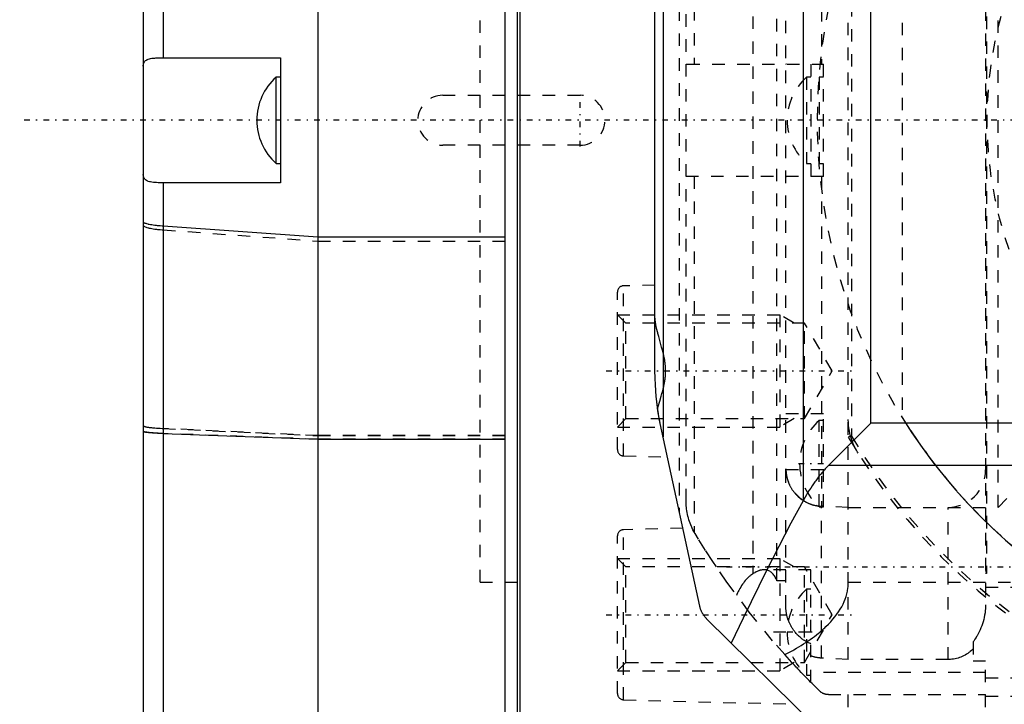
# Model space of a CAD drawing. Extents: x -109 to 109, y -1 to 887.
# Tile 8 of 15: x -109 to -30, y 673 to 728. Entities that reach past the tile are written whole.
import ezdxf

# ---------------------------------------------------------------- set-up
doc = ezdxf.new("R2010")
doc.units = 0
doc.linetypes.add('CENTER', pattern=[1.5, 0.45, -0.5, 0.05, -0.5])
doc.linetypes.add('DASHED', pattern=[2, 1, -1])
for name, color, linetype in [('AM_0', 7, 'CONTINUOUS'), ('AM_3', 7, 'DASHED'), ('AM_7', 7, 'CENTER')]:
    doc.layers.add(name, color=color, linetype=linetype)

msp = doc.modelspace()

# ---------------------------------------------------------------- linework, layer by layer
at = {"layer": 'AM_0', "color": 7, "linetype": 'CONTINUOUS'}
for p, q in [((-85, 769), (-85, 531)), ((-70, 670.5), (-70, 769)), ((-69, 671.2), (-69, 768.8)), ((-68.8, 671), (-68.8, 769)), ((-97.408, 755.183), (-97.408, 725)), ((-99, 750), (-99, 540.247)), ((-57.349, 745.102), (-57.349, 694.658)), ((-58, 700), (-58, 741.16)), ((-46.12, 739.47), (-46.12, 689.532)), ((-40.694, 695.749), (-40.694, 734.019)), ((-97.591, 725), (-88, 725)), ((-88, 725), (-88, 715)), ((-88, 723.45), (-88.343, 723.45)), ((-88.343, 716.55), (-88.343, 723.45)), ((-88.343, 716.55), (-88, 716.55)), ((-88, 715), (-97.591, 715)), ((-97.408, 715), (-97.408, 604.998)), ((-85, 710.636), (-97.408, 711.515)), ((-70, 710.636), (-85, 710.636)), ((-54.406, 681.082), (-57.58, 695.722)), ((-40.694, 695.749), (-44.052, 692.391)), ((40.694, 695.749), (-40.694, 695.749)), ((-97.408, 694.914), (-85, 694.453)), ((-85, 694.453), (-70, 694.453)), ((-44.052, 692.391), (44.052, 692.391)), ((-70, 683), (-69, 683)), ((-44, 670.37), (-53.855, 680.082))]:
    msp.add_line(p, q, dxfattribs=at)
msp.add_lwpolyline([(-99, 695.098), (-98.951, 695.061), (-98.807, 695.025), (-98.572, 694.991), (-98.253, 694.96), (-97.861, 694.934), (-97.408, 694.914)], dxfattribs=at)
for points in [[(-99, 724.339, 0), (-98.999, 724.382, 0), (-98.99, 724.462, 0), (-98.973, 724.536, 0), (-98.961, 724.571, 0), (-98.947, 724.604, 0), (-98.912, 724.667, 0), (-98.867, 724.724, 0), (-98.813, 724.775, 0), (-98.749, 724.82, 0), (-98.677, 724.859, 0), (-98.637, 724.876, 0), (-98.596, 724.892, 0), (-98.506, 724.92, 0), (-98.408, 724.943, 0), (-98.301, 724.962, 0), (-98.187, 724.976, 0), (-98.066, 724.986, 0), (-98.002, 724.99, 0), (-97.938, 724.994, 0), (-97.804, 724.998, 0), (-97.664, 725, 0), (-97.591, 725, 0)], [(-97.591, 715, 0), (-97.664, 715, 0), (-97.804, 715.002, 0), (-97.938, 715.006, 0), (-98.003, 715.01, 0), (-98.066, 715.014, 0), (-98.188, 715.024, 0), (-98.302, 715.038, 0), (-98.408, 715.057, 0), (-98.507, 715.08, 0), (-98.597, 715.108, 0), (-98.638, 715.124, 0), (-98.678, 715.142, 0), (-98.75, 715.181, 0), (-98.813, 715.226, 0), (-98.867, 715.277, 0), (-98.912, 715.334, 0), (-98.947, 715.396, 0), (-98.962, 715.43, 0), (-98.973, 715.465, 0), (-98.991, 715.539, 0), (-98.999, 715.619, 0), (-99, 715.661, 0)], [(-97.408, 711.515, 0), (-97.488, 711.52, 0), (-97.642, 711.533, 0), (-97.789, 711.547, 0), (-97.861, 711.555, 0), (-97.931, 711.562, 0), (-98.065, 711.579, 0), (-98.192, 711.596, 0), (-98.311, 711.615, 0), (-98.422, 711.634, 0), (-98.524, 711.654, 0), (-98.572, 711.665, 0), (-98.617, 711.675, 0), (-98.7, 711.697, 0), (-98.774, 711.72, 0), (-98.838, 711.743, 0), (-98.891, 711.766, 0), (-98.934, 711.79, 0), (-98.951, 711.802, 0), (-98.966, 711.815, 0), (-98.988, 711.839, 0), (-98.999, 711.864, 0), (-99, 711.876, 0)], [(-57.58, 695.722, 0), (-57.603, 695.839, 0), (-57.647, 696.076, 0), (-57.689, 696.314, 0), (-57.709, 696.434, 0), (-57.728, 696.554, 0), (-57.765, 696.795, 0), (-57.8, 697.038, 0), (-57.898, 697.887, 0), (-57.989, 699.318, 0), (-58, 700, 0)], [(-44.052, 692.391, 0), (-44.112, 692.33, 0), (-44.233, 692.205, 0), (-44.353, 692.075, 0), (-44.412, 692.009, 0), (-44.472, 691.941, 0), (-44.59, 691.803, 0), (-44.708, 691.661, 0), (-44.825, 691.514, 0), (-44.942, 691.363, 0), (-45.058, 691.208, 0), (-45.115, 691.129, 0), (-45.173, 691.049, 0), (-45.287, 690.886, 0), (-45.401, 690.718, 0), (-45.514, 690.547, 0), (-45.626, 690.371, 0), (-45.737, 690.192, 0), (-45.792, 690.1, 0), (-45.848, 690.008, 0), (-45.957, 689.821, 0), (-46.066, 689.629, 0), (-46.12, 689.532, 0)], [(-46.12, 689.532, 0), (-47.102, 687.725, 0), (-49.039, 683.998, 0), (-50.939, 680.123, 0), (-51.875, 678.13, 0)], [(-53.855, 680.082, 0), (-53.876, 680.102, 0), (-53.917, 680.145, 0), (-53.956, 680.188, 0), (-53.976, 680.211, 0), (-53.995, 680.234, 0), (-54.033, 680.282, 0), (-54.07, 680.331, 0), (-54.106, 680.383, 0), (-54.141, 680.436, 0), (-54.175, 680.491, 0), (-54.191, 680.519, 0), (-54.207, 680.548, 0), (-54.238, 680.606, 0), (-54.267, 680.666, 0), (-54.294, 680.727, 0), (-54.319, 680.789, 0), (-54.342, 680.853, 0), (-54.353, 680.885, 0), (-54.363, 680.917, 0), (-54.382, 680.983, 0), (-54.399, 681.049, 0), (-54.406, 681.082, 0)]]:
    msp.add_polyline3d(points, dxfattribs=at)
for centre, radius, start, end in [((-85.303, 719.998), 4.6, 131.36621, 179.9713), ((-85.303, 720.002), 4.6, 180.0287, 228.63379), ((0, 720), 45, 211.93677, 328.06323)]:
    msp.add_arc(centre, radius, start, end, dxfattribs=at)
at = {"layer": 'AM_3', "color": 6, "linetype": 'DASHED'}
for p, q in [((-42.5, 676.816), (-42.5, 767.181)), ((-47.5, 680.975), (-47.5, 759.025)), ((-31.5, 758.95), (-31.5, 681.183)), ((-72, 683), (-72, 757)), ((-72, 683), (-72, 757)), ((-48.219, 683.122), (-48.219, 756.878)), ((-50.139, 756.314), (-50.139, 683.686)), ((-31.416, 756.309), (-31.416, 683.691)), ((-56.052, 752.961), (-56.052, 688.675)), ((-54.842, 752.987), (-54.842, 724.5)), ((-55.5, 689.492), (-55.5, 750.508)), ((-44.639, 750.901), (-44.639, 724.5)), ((-30.5, 689), (-30.5, 750.935)), ((-42.24, 745.305), (-42.24, 694.695)), ((-38.188, 743.804), (-38.188, 696.196)), ((-55.402, 724.5), (-44.5, 724.5)), ((-45.5, 724.5), (-45.5, 715.5)), ((-44.5, 715.5), (-44.5, 724.5)), ((-45.5, 723.45), (-45.843, 723.45)), ((-45.843, 723.45), (-45.843, 716.55)), ((-44.5, 723.45), (-44.843, 723.45)), ((-44.843, 723.45), (-44.843, 716.55)), ((-75, 722), (-70, 722)), ((-69, 722), (-64, 722)), ((-70, 718), (-75, 718)), ((-64, 718), (-69, 718)), ((-45.843, 716.55), (-45.5, 716.55)), ((-44.843, 716.55), (-44.5, 716.55)), ((-44.5, 715.5), (-55.402, 715.5)), ((-54.842, 715.5), (-54.842, 687.013)), ((-44.639, 715.5), (-44.639, 689.099)), ((-97.408, 711.224), (-85, 710.323)), ((-85, 710.323), (-70, 710.323)), ((-61, 693.622), (-61, 706.24)), ((-58, 706.806), (-60.513, 706.74)), ((-60.513, 693.123), (-60.513, 706.74)), ((-60.324, 703.755), (-61, 704.431)), ((-61, 704.431), (-48, 704.431)), ((-46.828, 703.755), (-48, 704.431)), ((-48, 704.431), (-48, 695.431)), ((-46, 703.755), (-60.324, 703.755)), ((-60.324, 696.108), (-60.324, 703.755)), ((-43.793, 699.931), (-46, 703.755)), ((-46, 696.108), (-46, 703.755)), ((-46, 696.108), (-43.793, 699.931)), ((-61, 695.431), (-60.324, 696.108)), ((-60.324, 696.108), (-46, 696.108)), ((-46.828, 696.108), (-48, 695.431)), ((-44.5, 696.5), (-47.5, 696.5)), ((-44.5, 695.95), (-44.843, 695.95)), ((-44.843, 689.05), (-44.843, 695.95)), ((-44.5, 689.05), (-44.5, 696.5)), ((-97.408, 695.317), (-85, 694.742)), ((-85, 694.741), (-97.408, 695.316)), ((-61, 695.431), (-48, 695.431)), ((-85, 694.455), (-97.408, 694.916)), ((-85, 694.742), (-70, 694.742)), ((-70, 694.741), (-85, 694.741)), ((-70, 694.455), (-85, 694.455)), ((-42.24, 694.695), (-42.5, 694.623)), ((-60.513, 693.123), (-56.997, 693.031)), ((-47.5, 692.08), (-47.499, 692)), ((-44.5, 692), (-47.499, 692)), ((-30.5, 689), (-28.5, 691)), ((-44.843, 689.05), (-44.5, 689.05)), ((-42.5, 689), (-44.639, 689.099)), ((-44.639, 676.925), (-44.639, 689.083)), ((-44.639, 689.083), (-44.5, 689.077)), ((-42.5, 689), (-30.5, 689)), ((-34.5, 676.816), (-34.5, 689)), ((-55.762, 687.335), (-60.513, 687.211)), ((-61, 674.093), (-61, 686.711)), ((-60.513, 673.593), (-60.513, 687.211)), ((-54.78, 686.906), (-54.842, 687.013)), ((-60.324, 684.226), (-61, 684.902)), ((-61, 684.902), (-48, 684.902)), ((-46.828, 684.226), (-48, 684.902)), ((-48, 684.902), (-48, 675.902)), ((-46, 684.226), (-60.324, 684.226)), ((-60.324, 676.579), (-60.324, 684.226)), ((-43.793, 680.402), (-46, 684.226)), ((-46, 676.579), (-46, 684.226)), ((-45.5, 684), (-49.245, 684)), ((-45.5, 674.992), (-45.5, 684)), ((-31.416, 683.691), (-31.5, 683.691)), ((-72, 683), (-70, 683)), ((-47.5, 683.122), (-48.219, 683.122)), ((-42.5, 683), (42.5, 683)), ((31.5, 682.58), (-31.5, 682.58)), ((-45.5, 682.45), (-45.843, 682.45)), ((-45.843, 682.45), (-45.843, 675.55)), ((-46, 676.579), (-43.793, 680.402)), ((-45.5, 679), (-49.143, 679)), ((-32.5, 678.223), (-32.5, 676.704)), ((-47.013, 676.574), (-47.586, 677.204)), ((-61, 675.902), (-60.324, 676.579)), ((-60.324, 676.579), (-46, 676.579)), ((-46.828, 676.579), (-48, 675.902)), ((-42.5, 676.816), (-44.639, 676.925)), ((-34.5, 676.816), (-42.5, 676.816)), ((-32.5, 676.704), (-31.5, 676.704)), ((-31.5, 673), (-31.5, 676.704)), ((-61, 675.902), (-48, 675.902)), ((-45.843, 675.55), (-45.5, 675.55)), ((-31.5, 675.781), (-45.5, 675.781)), ((-31.5, 675.35), (31.5, 675.35)), ((-44.091, 674), (-31.5, 674)), ((-42.5, 673), (-42.5, 674)), ((-31.5, 673.88), (31.5, 673.88)), ((-60.513, 673.593), (-46.909, 673.237))]:
    msp.add_line(p, q, dxfattribs=at)
msp.add_lwpolyline([(-99, 695.547), (-98.951, 695.5), (-98.807, 695.455), (-98.572, 695.412), (-98.253, 695.374), (-97.861, 695.342), (-97.408, 695.316)], dxfattribs=at)
for points in [[(-55.5, 724.479, 0), (-55.5, 724.48, 0), (-55.499, 724.483, 0), (-55.498, 724.485, 0), (-55.497, 724.486, 0), (-55.496, 724.487, 0), (-55.494, 724.488, 0), (-55.491, 724.49, 0), (-55.488, 724.492, 0), (-55.483, 724.493, 0), (-55.479, 724.494, 0), (-55.476, 724.495, 0), (-55.473, 724.495, 0), (-55.467, 724.497, 0), (-55.46, 724.497, 0), (-55.453, 724.498, 0), (-55.445, 724.499, 0), (-55.437, 724.499, 0), (-55.432, 724.499, 0), (-55.427, 724.5, 0), (-55.418, 724.5, 0), (-55.407, 724.5, 0), (-55.402, 724.5, 0)], [(-47.465, 724.5, 0), (-47.476, 724.499, 0), (-47.491, 724.494, 0), (-47.499, 724.484, 0), (-47.5, 724.477, 0)], [(-55.402, 715.5, 0), (-55.407, 715.5, 0), (-55.418, 715.5, 0), (-55.427, 715.5, 0), (-55.432, 715.501, 0), (-55.437, 715.501, 0), (-55.445, 715.501, 0), (-55.453, 715.502, 0), (-55.46, 715.503, 0), (-55.467, 715.503, 0), (-55.473, 715.505, 0), (-55.476, 715.505, 0), (-55.479, 715.506, 0), (-55.483, 715.507, 0), (-55.488, 715.508, 0), (-55.491, 715.51, 0), (-55.494, 715.512, 0), (-55.496, 715.513, 0), (-55.497, 715.514, 0), (-55.498, 715.515, 0), (-55.499, 715.517, 0), (-55.5, 715.52, 0), (-55.5, 715.521, 0)], [(-47.5, 715.523, 0), (-47.499, 715.516, 0), (-47.491, 715.506, 0), (-47.476, 715.501, 0), (-47.465, 715.5, 0)], [(-99, 711.595, 0), (-98.999, 711.582, 0), (-98.988, 711.557, 0), (-98.966, 711.532, 0), (-98.951, 711.519, 0), (-98.934, 711.507, 0), (-98.891, 711.482, 0), (-98.838, 711.458, 0), (-98.774, 711.434, 0), (-98.7, 711.411, 0), (-98.617, 711.389, 0), (-98.572, 711.378, 0), (-98.524, 711.367, 0), (-98.422, 711.346, 0), (-98.311, 711.327, 0), (-98.192, 711.308, 0), (-98.065, 711.29, 0), (-97.931, 711.273, 0), (-97.861, 711.265, 0), (-97.789, 711.257, 0), (-97.642, 711.243, 0), (-97.488, 711.23, 0), (-97.408, 711.224, 0)], [(-57.778, 696.883, 0), (-57.725, 697.084, 0), (-57.61, 697.495, 0), (-57.49, 697.915, 0), (-57.431, 698.128, 0), (-57.374, 698.343, 0), (-57.312, 698.595, 0), (-57.295, 698.668, 0), (-57.279, 698.74, 0), (-57.272, 698.776, 0), (-57.264, 698.813, 0), (-57.249, 698.886, 0), (-57.235, 698.958, 0), (-57.222, 699.031, 0), (-57.209, 699.105, 0), (-57.198, 699.178, 0), (-57.192, 699.214, 0), (-57.187, 699.251, 0), (-57.177, 699.324, 0), (-57.168, 699.398, 0), (-57.161, 699.471, 0), (-57.154, 699.545, 0), (-57.149, 699.618, 0), (-57.146, 699.655, 0), (-57.144, 699.691, 0), (-57.141, 699.765, 0), (-57.139, 699.838, 0), (-57.138, 699.912, 0), (-57.138, 699.985, 0), (-57.14, 700.059, 0), (-57.141, 700.095, 0), (-57.142, 700.132, 0), (-57.146, 700.206, 0), (-57.151, 700.279, 0), (-57.157, 700.353, 0), (-57.164, 700.426, 0), (-57.172, 700.499, 0), (-57.177, 700.536, 0), (-57.182, 700.573, 0), (-57.192, 700.646, 0), (-57.203, 700.719, 0), (-57.209, 700.756, 0), (-57.215, 700.792, 0), (-57.228, 700.866, 0), (-57.241, 700.938, 0), (-57.249, 700.975, 0), (-57.256, 701.011, 0), (-57.271, 701.084, 0), (-57.287, 701.157, 0), (-57.303, 701.229, 0), (-57.32, 701.302, 0), (-57.338, 701.374, 0), (-57.346, 701.41, 0), (-57.356, 701.446, 0), (-57.374, 701.518, 0), (-57.393, 701.59, 0), (-57.46, 701.839, 0), (-57.579, 702.262, 0), (-57.696, 702.675, 0), (-57.76, 702.911, 0), (-57.777, 702.978, 0), (-57.794, 703.044, 0), (-57.803, 703.077, 0), (-57.811, 703.11, 0), (-57.827, 703.176, 0), (-57.843, 703.241, 0), (-57.85, 703.273, 0), (-57.858, 703.306, 0), (-57.872, 703.37, 0), (-57.886, 703.434, 0), (-57.892, 703.466, 0), (-57.899, 703.497, 0), (-57.911, 703.56, 0), (-57.923, 703.623, 0), (-57.934, 703.685, 0), (-57.945, 703.747, 0), (-57.954, 703.808, 0), (-57.959, 703.839, 0), (-57.963, 703.869, 0), (-57.971, 703.929, 0), (-57.978, 703.989, 0), (-57.984, 704.048, 0), (-57.989, 704.106, 0), (-57.993, 704.165, 0), (-57.995, 704.193, 0), (-57.996, 704.222, 0), (-57.999, 704.28, 0), (-58, 704.338, 0), (-58, 704.367, 0)], [(-57.58, 695.722, 0), (-57.708, 696.426, 0), (-57.894, 697.848, 0), (-57.988, 699.282, 0), (-58, 700, 0)], [(-57.58, 695.722, 0), (-57.615, 695.903, 0), (-57.683, 696.281, 0), (-57.748, 696.678, 0), (-57.778, 696.883, 0)], [(-41.713, 693.35, 0), (-41.759, 693.422, 0), (-41.846, 693.569, 0), (-41.927, 693.717, 0), (-41.965, 693.792, 0), (-42.002, 693.867, 0), (-42.073, 694.019, 0), (-42.137, 694.172, 0), (-42.196, 694.326, 0), (-42.25, 694.481, 0), (-42.298, 694.635, 0), (-42.32, 694.713, 0), (-42.341, 694.789, 0), (-42.378, 694.943, 0), (-42.409, 695.095, 0), (-42.436, 695.245, 0), (-42.458, 695.394, 0), (-42.475, 695.542, 0), (-42.482, 695.615, 0), (-42.487, 695.687, 0), (-42.496, 695.831, 0), (-42.5, 695.972, 0), (-42.5, 696.042, 0)], [(-38.188, 696.196, 0), (-37.503, 695.13, 0), (-36.044, 693.059, 0), (-34.471, 691.074, 0), (-33.644, 690.115, 0), (-32.789, 689.18, 0), (-31.003, 687.384, 0), (-29.119, 685.691, 0), (-27.142, 684.107, 0), (-25.079, 682.636, 0), (-22.937, 681.284, 0), (-21.838, 680.654, 0), (-20.722, 680.055, 0), (-18.442, 678.952, 0), (-16.103, 677.98, 0), (-13.713, 677.14, 0), (-11.279, 676.436, 0), (-8.81, 675.871, 0), (-7.564, 675.64, 0), (-6.313, 675.445, 0), (-3.796, 675.16, 0), (-1.267, 675.018, 0), (0, 675, 0)], [(-99, 695.548, 0), (-98.999, 695.541, 0), (-98.988, 695.525, 0), (-98.966, 695.509, 0), (-98.951, 695.501, 0), (-98.934, 695.494, 0), (-98.891, 695.478, 0), (-98.838, 695.463, 0), (-98.774, 695.449, 0), (-98.7, 695.434, 0), (-98.617, 695.42, 0), (-98.572, 695.414, 0), (-98.524, 695.407, 0), (-98.422, 695.394, 0), (-98.311, 695.382, 0), (-98.192, 695.37, 0), (-98.065, 695.359, 0), (-97.931, 695.348, 0), (-97.861, 695.343, 0), (-97.789, 695.338, 0), (-97.641, 695.329, 0), (-97.487, 695.321, 0), (-97.408, 695.317, 0)], [(-97.408, 694.916, 0), (-97.488, 694.919, 0), (-97.645, 694.926, 0), (-97.797, 694.933, 0), (-97.869, 694.937, 0), (-97.939, 694.941, 0), (-98.071, 694.949, 0), (-98.192, 694.958, 0), (-98.31, 694.967, 0), (-98.422, 694.977, 0), (-98.527, 694.988, 0), (-98.575, 694.993, 0), (-98.621, 694.999, 0), (-98.704, 695.01, 0), (-98.775, 695.021, 0), (-98.836, 695.032, 0), (-98.89, 695.044, 0), (-98.934, 695.057, 0), (-98.952, 695.063, 0), (-98.967, 695.07, 0), (-98.988, 695.082, 0), (-98.999, 695.095, 0), (-99, 695.101, 0)], [(-47.498, 692, 0), (-47.499, 692.016, 0), (-47.5, 692.048, 0), (-47.5, 692.08, 0), (-47.5, 692.096, 0)], [(-47.499, 692, 0), (-47.498, 691.98, 0), (-47.497, 691.939, 0), (-47.494, 691.899, 0), (-47.493, 691.878, 0), (-47.492, 691.857, 0), (-47.488, 691.816, 0), (-47.484, 691.774, 0), (-47.48, 691.733, 0), (-47.475, 691.691, 0), (-47.469, 691.649, 0), (-47.466, 691.628, 0), (-47.462, 691.607, 0), (-47.455, 691.565, 0), (-47.448, 691.523, 0), (-47.439, 691.481, 0), (-47.431, 691.439, 0), (-47.421, 691.398, 0), (-47.416, 691.377, 0), (-47.411, 691.356, 0), (-47.401, 691.315, 0), (-47.39, 691.274, 0), (-47.384, 691.254, 0), (-47.378, 691.234, 0), (-47.366, 691.194, 0), (-47.353, 691.154, 0), (-47.347, 691.134, 0), (-47.34, 691.115, 0), (-47.327, 691.076, 0), (-47.313, 691.038, 0), (-47.299, 691, 0), (-47.284, 690.963, 0), (-47.269, 690.927, 0), (-47.262, 690.909, 0), (-47.254, 690.89, 0), (-47.238, 690.854, 0), (-47.221, 690.817, 0), (-47.204, 690.78, 0), (-47.186, 690.743, 0), (-47.167, 690.706, 0), (-47.157, 690.688, 0), (-47.148, 690.669, 0), (-47.128, 690.633, 0), (-47.107, 690.596, 0), (-47.086, 690.559, 0), (-47.064, 690.523, 0), (-47.042, 690.486, 0), (-47.03, 690.468, 0), (-47.019, 690.45, 0), (-46.995, 690.415, 0), (-46.971, 690.379, 0), (-46.947, 690.345, 0), (-46.922, 690.31, 0), (-46.897, 690.276, 0), (-46.884, 690.259, 0), (-46.871, 690.242, 0), (-46.845, 690.209, 0), (-46.819, 690.176, 0), (-46.792, 690.144, 0), (-46.765, 690.113, 0), (-46.738, 690.082, 0), (-46.724, 690.067, 0), (-46.71, 690.052, 0), (-46.683, 690.022, 0), (-46.655, 689.993, 0), (-46.641, 689.979, 0), (-46.628, 689.965, 0), (-46.6, 689.937, 0), (-46.571, 689.91, 0), (-46.557, 689.896, 0), (-46.542, 689.882, 0), (-46.512, 689.855, 0), (-46.481, 689.827, 0), (-46.45, 689.8, 0), (-46.418, 689.774, 0), (-46.386, 689.747, 0), (-46.369, 689.734, 0), (-46.353, 689.721, 0), (-46.32, 689.695, 0), (-46.286, 689.669, 0), (-46.251, 689.644, 0), (-46.216, 689.62, 0), (-46.181, 689.596, 0), (-46.164, 689.584, 0), (-46.146, 689.572, 0), (-46.11, 689.549, 0), (-46.074, 689.526, 0), (-46.037, 689.504, 0), (-46.001, 689.483, 0), (-45.964, 689.462, 0), (-45.946, 689.451, 0), (-45.927, 689.441, 0), (-45.89, 689.422, 0), (-45.853, 689.403, 0), (-45.817, 689.384, 0), (-45.78, 689.367, 0), (-45.743, 689.35, 0), (-45.725, 689.341, 0), (-45.706, 689.333, 0), (-45.67, 689.318, 0), (-45.634, 689.302, 0), (-45.597, 689.288, 0), (-45.559, 689.273, 0), (-45.521, 689.259, 0), (-45.502, 689.252, 0), (-45.483, 689.246, 0), (-45.444, 689.232, 0), (-45.404, 689.22, 0), (-45.385, 689.213, 0), (-45.365, 689.207, 0), (-45.324, 689.196, 0), (-45.284, 689.184, 0), (-45.263, 689.179, 0), (-45.243, 689.173, 0), (-45.201, 689.163, 0), (-45.16, 689.154, 0), (-45.118, 689.144, 0), (-45.076, 689.136, 0), (-45.034, 689.128, 0), (-45.013, 689.124, 0), (-44.992, 689.121, 0), (-44.95, 689.114, 0), (-44.908, 689.108, 0), (-44.866, 689.103, 0), (-44.825, 689.098, 0), (-44.783, 689.093, 0), (-44.762, 689.092, 0), (-44.741, 689.09, 0), (-44.7, 689.087, 0), (-44.659, 689.084, 0), (-44.639, 689.083, 0)], [(-54.842, 687.013, 0), (-54.879, 687.078, 0), (-54.948, 687.208, 0), (-55.011, 687.336, 0), (-55.041, 687.4, 0), (-55.071, 687.465, 0), (-55.128, 687.598, 0), (-55.181, 687.734, 0), (-55.23, 687.872, 0), (-55.276, 688.012, 0), (-55.318, 688.153, 0), (-55.337, 688.224, 0), (-55.355, 688.296, 0), (-55.388, 688.439, 0), (-55.417, 688.582, 0), (-55.441, 688.726, 0), (-55.461, 688.869, 0), (-55.477, 689.01, 0), (-55.483, 689.081, 0), (-55.488, 689.151, 0), (-55.496, 689.289, 0), (-55.5, 689.425, 0), (-55.5, 689.492, 0)], [(-53.068, 684.226, 0), (-53.362, 684.666, 0), (-53.94, 685.555, 0), (-54.504, 686.454, 0), (-54.78, 686.906, 0)], [(-47.586, 677.204, 0), (-48.567, 678.32, 0), (-50.449, 680.619, 0), (-52.223, 683.003, 0), (-53.068, 684.226, 0)], [(-50.139, 683.686, 0), (-50.183, 683.657, 0), (-50.269, 683.595, 0), (-50.355, 683.529, 0), (-50.397, 683.494, 0), (-50.439, 683.458, 0), (-50.521, 683.383, 0), (-50.603, 683.302, 0), (-50.682, 683.218, 0), (-50.76, 683.129, 0), (-50.837, 683.035, 0), (-50.874, 682.987, 0), (-50.911, 682.937, 0), (-50.984, 682.836, 0), (-51.054, 682.73, 0), (-51.123, 682.62, 0), (-51.19, 682.506, 0), (-51.254, 682.389, 0), (-51.286, 682.329, 0), (-51.316, 682.268, 0), (-51.376, 682.144, 0), (-51.434, 682.017, 0), (-51.462, 681.952, 0)], [(-49.245, 684, 0), (-49.268, 684, 0), (-49.315, 683.998, 0), (-49.362, 683.994, 0), (-49.385, 683.991, 0), (-49.409, 683.987, 0), (-49.456, 683.979, 0), (-49.503, 683.97, 0), (-49.551, 683.958, 0), (-49.598, 683.945, 0), (-49.646, 683.93, 0), (-49.67, 683.921, 0), (-49.695, 683.912, 0), (-49.745, 683.893, 0), (-49.795, 683.872, 0), (-49.847, 683.849, 0), (-49.899, 683.824, 0), (-49.951, 683.797, 0), (-49.978, 683.782, 0), (-50.004, 683.767, 0), (-50.058, 683.736, 0), (-50.112, 683.703, 0), (-50.139, 683.686, 0)], [(-48.219, 683.122, 0), (-48.24, 683.171, 0), (-48.281, 683.264, 0), (-48.325, 683.35, 0), (-48.347, 683.391, 0), (-48.369, 683.431, 0), (-48.415, 683.505, 0), (-48.462, 683.573, 0), (-48.512, 683.636, 0), (-48.564, 683.695, 0), (-48.618, 683.75, 0), (-48.646, 683.775, 0), (-48.675, 683.799, 0), (-48.735, 683.844, 0), (-48.797, 683.883, 0), (-48.861, 683.916, 0), (-48.927, 683.944, 0), (-48.995, 683.967, 0), (-49.029, 683.975, 0), (-49.064, 683.983, 0), (-49.136, 683.994, 0), (-49.208, 683.999, 0), (-49.245, 684, 0)], [(-31.5, 684.039, 0), (-31.498, 683.983, 0), (-31.479, 683.867, 0), (-31.442, 683.75, 0), (-31.416, 683.691, 0)], [(-44.391, 679.354, 0), (-44.289, 679.451, 0), (-44.092, 679.645, 0), (-43.906, 679.841, 0), (-43.818, 679.94, 0), (-43.732, 680.039, 0), (-43.569, 680.237, 0), (-43.417, 680.437, 0), (-43.277, 680.638, 0), (-43.148, 680.84, 0), (-43.031, 681.043, 0), (-42.977, 681.145, 0), (-42.926, 681.247, 0), (-42.831, 681.451, 0), (-42.749, 681.656, 0), (-42.678, 681.862, 0), (-42.619, 682.068, 0), (-42.572, 682.275, 0), (-42.553, 682.378, 0), (-42.537, 682.482, 0), (-42.513, 682.689, 0), (-42.501, 682.896, 0), (-42.5, 683, 0)], [(-47.304, 679.949, 0), (-47.314, 679.977, 0), (-47.334, 680.033, 0), (-47.354, 680.09, 0), (-47.363, 680.119, 0), (-47.372, 680.147, 0), (-47.388, 680.204, 0), (-47.404, 680.262, 0), (-47.419, 680.319, 0), (-47.432, 680.377, 0), (-47.445, 680.434, 0), (-47.45, 680.463, 0), (-47.456, 680.492, 0), (-47.465, 680.55, 0), (-47.474, 680.607, 0), (-47.481, 680.664, 0), (-47.488, 680.721, 0), (-47.492, 680.778, 0), (-47.494, 680.806, 0), (-47.496, 680.834, 0), (-47.499, 680.891, 0), (-47.5, 680.947, 0), (-47.5, 680.975, 0)], [(-31.5, 681.183, 0), (-31.501, 681.09, 0), (-31.509, 680.907, 0), (-31.524, 680.724, 0), (-31.535, 680.634, 0), (-31.547, 680.543, 0), (-31.576, 680.365, 0), (-31.612, 680.188, 0), (-31.654, 680.014, 0), (-31.702, 679.842, 0), (-31.755, 679.673, 0), (-31.784, 679.59, 0), (-31.814, 679.507, 0), (-31.877, 679.343, 0), (-31.946, 679.183, 0), (-32.02, 679.025, 0), (-32.098, 678.871, 0), (-32.18, 678.72, 0), (-32.223, 678.646, 0), (-32.267, 678.573, 0), (-32.357, 678.43, 0), (-32.452, 678.291, 0), (-32.5, 678.223, 0)], [(-47.586, 677.204, 0), (-47.478, 677.259, 0), (-47.266, 677.371, 0), (-47.057, 677.484, 0), (-46.955, 677.541, 0), (-46.853, 677.598, 0), (-46.653, 677.713, 0), (-46.458, 677.83, 0), (-46.266, 677.947, 0), (-46.079, 678.065, 0), (-45.897, 678.183, 0), (-45.807, 678.243, 0), (-45.719, 678.303, 0), (-45.546, 678.424, 0), (-45.377, 678.545, 0), (-45.212, 678.668, 0), (-45.053, 678.791, 0), (-44.897, 678.915, 0), (-44.822, 678.977, 0), (-44.747, 679.039, 0), (-44.601, 679.165, 0), (-44.46, 679.291, 0), (-44.391, 679.354, 0)], [(-46.758, 679, 0), (-46.777, 679.024, 0), (-46.815, 679.072, 0), (-46.851, 679.122, 0), (-46.869, 679.146, 0), (-46.887, 679.171, 0), (-46.922, 679.222, 0), (-46.957, 679.273, 0), (-46.99, 679.324, 0), (-47.022, 679.376, 0), (-47.054, 679.429, 0), (-47.069, 679.455, 0), (-47.084, 679.482, 0), (-47.114, 679.535, 0), (-47.142, 679.589, 0), (-47.17, 679.643, 0), (-47.197, 679.698, 0), (-47.222, 679.753, 0), (-47.235, 679.781, 0), (-47.247, 679.809, 0), (-47.27, 679.865, 0), (-47.293, 679.921, 0), (-47.304, 679.949, 0)], [(-45.5, 678.071, 0), (-45.54, 678.087, 0), (-45.618, 678.12, 0), (-45.695, 678.155, 0), (-45.734, 678.173, 0), (-45.773, 678.193, 0), (-45.851, 678.234, 0), (-45.928, 678.278, 0), (-46.005, 678.325, 0), (-46.081, 678.375, 0), (-46.156, 678.427, 0), (-46.192, 678.454, 0), (-46.229, 678.481, 0), (-46.3, 678.537, 0), (-46.368, 678.595, 0), (-46.435, 678.654, 0), (-46.498, 678.714, 0), (-46.559, 678.775, 0), (-46.588, 678.805, 0), (-46.616, 678.836, 0), (-46.673, 678.899, 0), (-46.73, 678.966, 0), (-46.758, 679, 0)], [(-44.639, 676.925, 0), (-44.663, 676.926, 0), (-44.711, 676.929, 0), (-44.759, 676.933, 0), (-44.783, 676.936, 0), (-44.808, 676.939, 0), (-44.857, 676.945, 0), (-44.906, 676.951, 0), (-44.955, 676.959, 0), (-45.004, 676.968, 0), (-45.053, 676.978, 0), (-45.077, 676.983, 0), (-45.102, 676.988, 0), (-45.15, 676.999, 0), (-45.198, 677.012, 0), (-45.246, 677.025, 0), (-45.294, 677.039, 0), (-45.341, 677.053, 0), (-45.364, 677.061, 0), (-45.387, 677.068, 0), (-45.433, 677.084, 0), (-45.478, 677.101, 0), (-45.5, 677.11, 0)], [(-32.5, 677.655, 0), (-32.544, 677.613, 0), (-32.635, 677.53, 0), (-32.731, 677.45, 0), (-32.781, 677.411, 0), (-32.831, 677.373, 0), (-32.935, 677.3, 0), (-33.041, 677.232, 0), (-33.149, 677.169, 0), (-33.257, 677.112, 0), (-33.365, 677.061, 0), (-33.419, 677.037, 0), (-33.473, 677.015, 0), (-33.587, 676.972, 0), (-33.705, 676.934, 0), (-33.826, 676.9, 0), (-33.949, 676.872, 0), (-34.074, 676.849, 0), (-34.136, 676.84, 0), (-34.198, 676.833, 0), (-34.321, 676.822, 0), (-34.441, 676.817, 0), (-34.5, 676.816, 0)], [(-44.791, 674.286, 0), (-44.843, 674.337, 0), (-44.949, 674.441, 0), (-45.058, 674.549, 0), (-45.113, 674.604, 0), (-45.169, 674.66, 0), (-45.283, 674.774, 0), (-45.4, 674.89, 0), (-45.518, 675.01, 0), (-45.639, 675.133, 0), (-45.762, 675.258, 0), (-45.824, 675.322, 0), (-45.887, 675.386, 0), (-46.014, 675.517, 0), (-46.142, 675.65, 0), (-46.272, 675.786, 0), (-46.404, 675.924, 0), (-46.537, 676.065, 0), (-46.604, 676.136, 0), (-46.672, 676.208, 0), (-46.807, 676.353, 0), (-46.944, 676.5, 0), (-47.013, 676.574, 0)], [(-44.091, 674, 0), (-44.095, 674, 0), (-44.104, 674, 0), (-44.113, 674, 0), (-44.118, 674, 0), (-44.122, 674, 0), (-44.131, 674.001, 0), (-44.139, 674.001, 0), (-44.148, 674.002, 0), (-44.157, 674.002, 0), (-44.165, 674.003, 0), (-44.17, 674.003, 0), (-44.174, 674.003, 0), (-44.183, 674.004, 0), (-44.191, 674.005, 0), (-44.2, 674.006, 0), (-44.208, 674.007, 0), (-44.216, 674.008, 0), (-44.22, 674.008, 0), (-44.225, 674.009, 0), (-44.233, 674.01, 0), (-44.241, 674.011, 0), (-44.245, 674.012, 0), (-44.249, 674.013, 0), (-44.257, 674.014, 0), (-44.266, 674.015, 0), (-44.27, 674.016, 0), (-44.274, 674.017, 0), (-44.282, 674.018, 0), (-44.29, 674.02, 0), (-44.298, 674.022, 0), (-44.305, 674.023, 0), (-44.313, 674.025, 0), (-44.317, 674.026, 0), (-44.321, 674.027, 0), (-44.329, 674.029, 0), (-44.337, 674.031, 0), (-44.344, 674.033, 0), (-44.352, 674.035, 0), (-44.359, 674.037, 0), (-44.363, 674.038, 0), (-44.367, 674.039, 0), (-44.374, 674.041, 0), (-44.382, 674.043, 0), (-44.389, 674.046, 0), (-44.397, 674.048, 0), (-44.404, 674.05, 0), (-44.407, 674.051, 0), (-44.411, 674.053, 0), (-44.418, 674.055, 0), (-44.425, 674.058, 0), (-44.45, 674.067, 0), (-44.491, 674.084, 0), (-44.511, 674.092, 0), (-44.53, 674.102, 0), (-44.567, 674.121, 0), (-44.603, 674.141, 0), (-44.636, 674.162, 0), (-44.668, 674.183, 0), (-44.698, 674.205, 0), (-44.712, 674.216, 0), (-44.726, 674.227, 0), (-44.752, 674.25, 0), (-44.778, 674.274, 0), (-44.791, 674.286, 0)]]:
    msp.add_polyline3d(points, dxfattribs=at)
msp.add_circle((0, 720), 31.37, dxfattribs=at)
for centre, radius, start, end in [((0, 720), 45, 148.06323, 211.93677), ((-42.803, 719.998), 4.6, 131.36621, 179.9713), ((-75, 720), 2, 90, 270), ((-64, 720), 2, 270, 90), ((-42.803, 720.002), 4.6, 180.0287, 228.63379), ((-60.5, 706.24), 0.5, 91.5, 180), ((-41.803, 692.498), 4.6, 131.36621, 179.9713), ((0, 720), 49.5, 210.84183, 248.32486), ((0, 720), 49.24, 210.92518, 248.26702), ((-60.5, 693.622), 0.5, 180, 268.5), ((-44.5, 692.096), 3, 181.83007, 267.34931), ((-41.803, 692.502), 4.6, 180.0287, 228.63379), ((-34.5, 692), 3, 270, 0), ((-60.5, 686.711), 0.5, 91.5, 180), ((-42.803, 678.998), 4.6, 131.36621, 179.9713), ((-42.803, 679.002), 4.6, 180.0287, 228.63379), ((-60.5, 674.093), 0.5, 180, 268.5)]:
    msp.add_arc(centre, radius, start, end, dxfattribs=at)
at = {"layer": 'AM_7', "color": 4, "linetype": 'CENTER'}
for p, q in [((-64, 717.9), (-64, 722.1)), ((108.9, 720), (-108.9, 720)), ((-61.9, 699.931), (-42.1, 699.931)), ((-46.498, 692.5), (-44.405, 692.5)), ((-52.25, 684.225), (52.25, 684.225)), ((-61.9, 680.402), (-42.1, 680.402)), ((-45.405, 679), (-47.498, 679))]:
    msp.add_line(p, q, dxfattribs=at)

doc.saveas('drawing.dxf')
